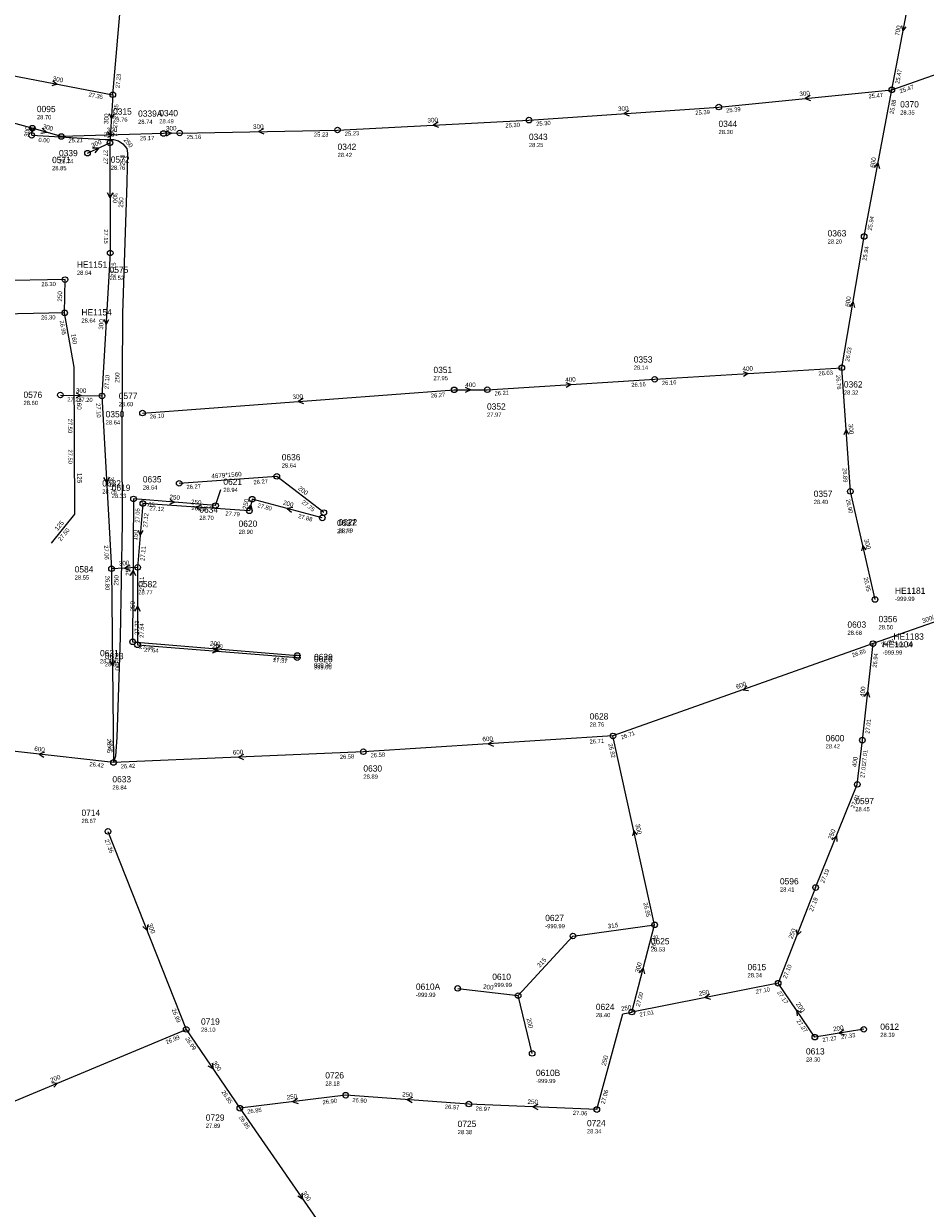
# Model space of a CAD drawing. Header units: metres. Extents: x 179992 to 198392, y 351761 to 369438.
# Tile 138 of 194: x 190824 to 191082, y 362288 to 362627. Entities that reach past the tile are written whole.
import ezdxf

# ---------------------------------------------------------------- set-up
doc = ezdxf.new("R2010")
doc.units = ezdxf.units.M

msp = doc.modelspace()

# ---------------------------------------------------------------- linework, layer by layer
at = {"layer": 'B-WE-RI-GWA-POMPPUT'}
msp.add_circle((190826.14, 362595.41), 0.8, dxfattribs=at)
at = {"layer": 'B-WE-RI-GWA-RIOOLLEIDING', "linetype": 'Continuous'}
for points in [[(191004.52, 362369.16), (190992.6, 362423.29)], [(191050.63, 362379.85), (191062.57, 362409.41)], [(191050.63, 362379.85), (191039.91, 362352.44)], [(190998.02, 362344.18), (191004.52, 362369.16)], [(191039.91, 362352.44), (190998.02, 362344.18)], [(191050.4, 362336.99), (191039.91, 362352.44)], [(190987.97, 362316.24), (190995.376, 362343.693), (190998.02, 362344.18)], [(190796.6, 362308.46), (190870.39, 362339.21)], [(191064.42, 362339.23), (191050.4, 362336.99)], [(190916.05, 362320.35), (190885.73, 362316.62)], [(190951.32, 362317.82), (190916.05, 362320.35)], [(190987.97, 362316.24), (190951.32, 362317.82)]]:
    msp.add_lwpolyline(points, dxfattribs=at)
at = {"layer": 'B-WE-RI-GWA-RIOOLLEIDING_BETON_300', "linetype": 'Continuous'}
for points in [[(190849.35, 362607.02), (190854.37, 362664.31)], [(191072.45, 362608.44), (191114.2, 362623.18)], [(190817.564, 362613.066), (190849.35, 362607.02)], [(190826.3, 362597.42), (190784.88, 362608.6)], [(190849.35, 362607.02), (190848.53, 362593.23)], [(191022.9, 362603.49), (191072.45, 362608.44)], [(190968.53, 362599.75), (191022.9, 362603.49)], [(190826.14, 362595.41), (190826.3, 362597.42)], [(190834.62, 362595.06), (190826.3, 362597.42)], [(190868.51, 362596.05), (190913.73, 362596.91)], [(190913.73, 362596.91), (190968.53, 362599.75)], [(190863.884, 362595.915), (190834.62, 362595.06)], [(190842.12, 362590.28), (190848.53, 362593.23)], [(190848.53, 362593.23), (190848.62, 362561.67)], [(190868.51, 362596.05), (190863.884, 362595.915)], [(190848.62, 362561.67), (190846.26, 362520.71)], [(191060.6, 362493.36), (191058.15, 362528.79)], [(190857.86, 362515.81), (190947.12, 362522.47)], [(190834.35, 362520.98), (190846.26, 362520.71)], [(190846.26, 362520.71), (190849, 362471.209)], [(191067.652, 362462.386), (191060.6, 362493.36)], [(190856.479, 362471.588), (190849, 362471.209)], [(190847.96, 362395.94), (190870.39, 362339.21)], [(190870.39, 362339.21), (190885.73, 362316.62)], [(190885.73, 362316.62), (190921.73, 362264.6)]]:
    msp.add_lwpolyline(points, dxfattribs=at)
at = {"layer": 'B-WE-RI-GWA-RIOOLLEIDING_BETON_400', "linetype": 'Continuous'}
for points in [[(191004.55, 362525.48), (191058.15, 362528.79)], [(190956.61, 362522.49), (191004.55, 362525.48)], [(190947.12, 362522.47), (190956.61, 362522.49)], [(191064.02, 362422.08), (191067.07, 362449.76)], [(191062.57, 362409.41), (191064.02, 362422.08)]]:
    msp.add_lwpolyline(points, dxfattribs=at)
at = {"layer": 'B-WE-RI-GWA-RIOOLLEIDING_BETON_450', "linetype": 'Continuous'}
msp.add_lwpolyline([(191103.08, 362462.39), (191067.07, 362449.76)], dxfattribs=at)
at = {"layer": 'B-WE-RI-GWA-RIOOLLEIDING_BETON_500', "linetype": 'Continuous'}
msp.add_lwpolyline([(190849, 362471.209), (190849.57, 362415.68)], dxfattribs=at)
at = {"layer": 'B-WE-RI-GWA-RIOOLLEIDING_BETON_600', "linetype": 'Continuous'}
for points in [[(191064.54, 362566.39), (191072.45, 362608.44)], [(191058.15, 362528.79), (191064.54, 362566.39)], [(191067.07, 362449.76), (190992.6, 362423.29)], [(190992.6, 362423.29), (190921.12, 362418.78)], [(190849.57, 362415.68), (190807, 362420.47)], [(190921.12, 362418.78), (190849.57, 362415.68)]]:
    msp.add_lwpolyline(points, dxfattribs=at)
at = {"layer": 'B-WE-RI-GWA-RIOOLLEIDING_BETON_700', "linetype": 'Continuous'}
msp.add_lwpolyline([(191072.45, 362608.44), (191078.81, 362641.94)], dxfattribs=at)
at = {"layer": 'B-WE-RI-GWA-RIOOLPUT_INSPECTIEPUT'}
for centre in [(190849.35, 362607.02), (191072.45, 362608.44), (191022.9, 362603.49), (190968.53, 362599.75), (190826.3, 362597.42), (190863.88, 362595.91), (190868.51, 362596.05), (190913.73, 362596.91), (190834.62, 362595.06), (190848.53, 362593.23), (190842.12, 362590.28), (191064.54, 362566.39), (190848.62, 362561.67), (191058.15, 362528.79), (191004.55, 362525.48), (190834.35, 362520.98), (190947.12, 362522.47), (190956.61, 362522.49), (190846.26, 362520.71), (190857.86, 362515.81), (191060.6, 362493.36), (190849, 362471.21), (190856.48, 362471.59), (191067.65, 362462.39), (191067.07, 362449.76), (190992.6, 362423.29), (191064.02, 362422.08), (190921.12, 362418.78), (190849.57, 362415.68), (191062.57, 362409.41), (190847.96, 362395.94), (191050.63, 362379.85), (191004.52, 362369.16), (191039.91, 362352.44), (190998.02, 362344.18), (190870.39, 362339.21), (191064.42, 362339.23), (191050.4, 362336.99), (190916.05, 362320.35), (190951.32, 362317.82), (190885.73, 362316.62), (190987.97, 362316.24)]:
    msp.add_circle(centre, 0.8, dxfattribs=at)
at = {"layer": 'B-WE-RI-GWA_STROMINGSRICHTING'}
for points in [[(191075.19, 362626.74), (191075.63, 362625.19), (191076.61, 362626.47)], [(190832.18, 362611.02), (190833.46, 362610.04), (190831.91, 362609.6)], [(191049.04, 362606.82), (191047.67, 362605.96), (191049.18, 362605.39)], [(190848.31, 362601.61), (190848.94, 362600.12), (190849.74, 362601.52)], [(190997.1, 362602.44), (190995.71, 362601.62), (190997.2, 362601)], [(190825.57, 362598.03), (190826.22, 362596.41), (190827.12, 362597.91)], [(190829.17, 362597.42), (190830.46, 362596.24), (190828.75, 362595.92)], [(190864.61, 362596.72), (190866.2, 362595.98), (190864.66, 362595.16)], [(190892.55, 362597.23), (190891.12, 362596.48), (190892.57, 362595.79)], [(190942.53, 362599.12), (190941.13, 362598.33), (190942.61, 362597.69)], [(190847.79, 362596.17), (190849.25, 362595.49), (190847.83, 362594.73)], [(190843.58, 362591.81), (190845.33, 362591.76), (190844.23, 362590.39)], [(191067.52, 362586.13), (191068.49, 362587.42), (191068.94, 362585.87)], [(190849.29, 362578.89), (190848.58, 362577.45), (190847.85, 362578.89)], [(191060.39, 362546.29), (191061.35, 362547.59), (191061.81, 362546.05)], [(190846.8, 362542.67), (190847.44, 362541.19), (190848.24, 362542.59)], [(191029.87, 362527.76), (191031.35, 362527.14), (191029.96, 362526.33)], [(190950.3, 362523.26), (190951.86, 362522.48), (190950.31, 362521.7)], [(190979.1, 362524.61), (190980.58, 362523.98), (190979.19, 362523.18)], [(190838.88, 362521.6), (190840.3, 362520.84), (190838.85, 362520.16)], [(190903.87, 362519.97), (190902.49, 362519.14), (190903.98, 362518.53)], [(191060.19, 362509.69), (191059.38, 362511.07), (191058.76, 362509.59)], [(190848.27, 362497.44), (190847.63, 362495.96), (190846.83, 362497.36)], [(191065.15, 362476.63), (191064.13, 362477.87), (191063.74, 362476.31)], [(190854.26, 362472.26), (190852.74, 362471.4), (190854.34, 362470.7)], [(190849.99, 362444.89), (190849.29, 362443.44), (190848.55, 362444.88)], [(191030.95, 362437.69), (191029.84, 362436.53), (191031.43, 362436.33)], [(191064.67, 362434.57), (191065.54, 362435.92), (191066.1, 362434.41)], [(190958.25, 362421.84), (190956.86, 362421.04), (190958.34, 362420.41)], [(190829.8, 362418.63), (190828.29, 362418.07), (190829.64, 362417.2)], [(190886.75, 362418.01), (190885.35, 362417.23), (190886.81, 362416.57)], [(190999.57, 362394.97), (190998.56, 362396.22), (190998.17, 362394.66)], [(191055.39, 362393.56), (191056.6, 362394.63), (191056.73, 362393.03)], [(190859.32, 362369.18), (190859.17, 362367.58), (190857.98, 362368.65)], [(191045.12, 362367.75), (191045.27, 362366.15), (191046.47, 362367.22)], [(191000.21, 362355.46), (191001.27, 362356.67), (191001.6, 362355.1)], [(191020.24, 362349.29), (191018.96, 362348.31), (191020.52, 362347.88)], [(191046.56, 362343.93), (191045.15, 362344.71), (191045.37, 362343.12)], [(191058.72, 362339.05), (191057.41, 362338.11), (191058.95, 362337.63)], [(190877.85, 362329.51), (190878.06, 362327.92), (190876.66, 362328.7)], [(190831.89, 362323.95), (190833.49, 362323.84), (190832.44, 362322.62)], [(190902.23, 362319.38), (190900.89, 362318.48), (190902.41, 362317.95)], [(190935.17, 362319.7), (190933.68, 362319.08), (190935.07, 362318.26)], [(190971.11, 362317.69), (190969.65, 362317.03), (190971.05, 362316.25)], [(190903.5, 362292.2), (190903.73, 362290.61), (190902.32, 362291.38)]]:
    msp.add_lwpolyline(points, dxfattribs=at)
at = {"layer": 'B-WE-RI-HWA-RIOOLLEIDING_PVC', "linetype": 'Continuous'}
msp.add_lwpolyline([(190878.791, 362489.292), (190880.306, 362493.89)], dxfattribs=at)
at = {"layer": 'B-WE-RI-HWA-RIOOLLEIDING_PVC_125', "linetype": 'Continuous'}
msp.add_lwpolyline([(190831.845, 362478.573), (190838.512, 362486.847), (190838.363, 362507.397)], dxfattribs=at)
at = {"layer": 'B-WE-RI-HWA-RIOOLLEIDING_PVC_160', "linetype": 'Continuous'}
msp.add_lwpolyline([(190838.363, 362507.397), (190838.265, 362528.966), (190835.571, 362544.517)], dxfattribs=at)
at = {"layer": 'B-WE-RI-HWA-RIOOLLEIDING_PVC_200', "linetype": 'Continuous'}
msp.add_lwpolyline([(190855.027, 362450.255), (190902.207, 362446.341)], dxfattribs=at)
at = {"layer": 'B-WE-RI-HWA-RIOOLLEIDING_PVC_250', "linetype": 'Continuous'}
for points in [[(190835.571, 362544.517), (190835.671, 362554.054)], [(190855.303, 362491.201), (190855.027, 362450.255)], [(190878.791, 362489.292), (190855.303, 362491.201)]]:
    msp.add_lwpolyline(points, dxfattribs=at)
at = {"layer": 'B-WE-RI-HWA-RIOOLPUT_INSPECTIEPUT'}
for centre in [(190835.57, 362544.52), (190868.38, 362495.67), (190855.3, 362491.2), (190878.79, 362489.29), (190855.03, 362450.26), (190902.21, 362446.34)]:
    msp.add_circle(centre, 0.8, dxfattribs=at)
at = {"layer": 'B-WE-RI-HWA_STROMINGSRICHTING'}
for points in [[(190865.67, 362491.08), (190867.05, 362490.25), (190865.55, 362489.65)], [(190854.44, 362469.29), (190855.17, 362470.73), (190855.88, 362469.28)], [(190880.11, 362448.9), (190878.62, 362448.3), (190879.99, 362447.46)]]:
    msp.add_lwpolyline(points, dxfattribs=at)
at = {"layer": 'B-WE-RI-PERSLEIDING_PVC_250', "linetype": 'Continuous'}
msp.add_lwpolyline([(190826.14, 362595.41), (190847.125, 362594.187), (190849.605, 362594.187), (190851.029, 362593.818), (190852.243, 362592.921), (190853.35, 362591.655), (190853.614, 362590.23), (190853.509, 362586.379), (190853.358, 362581.777), (190852.956, 362570.506), (190852.151, 362544.342), (190851.95, 362507.713), (190852.024, 362484.351), (190851.508, 362451.479), (190850.472, 362422.96), (190850.134, 362417.516), (190849.57, 362415.68)], dxfattribs=at)
at = {"layer": 'B-WE-RI-SWA-RIOOLLEIDING_PE_1200', "linetype": 'Continuous'}
for points in [[(190835.671, 362554.054), (190795.293, 362553.287)], [(190835.571, 362544.517), (190804.239, 362543.832)]]:
    msp.add_lwpolyline(points, dxfattribs=at)
at = {"layer": 'B-WE-RI-SWA-RIOOLLEIDING_PE_1560', "linetype": 'Continuous'}
msp.add_lwpolyline([(190896.337, 362497.655), (190868.376, 362495.667)], dxfattribs=at)
at = {"layer": 'B-WE-RI-SWA-RIOOLLEIDING_PVC_200', "linetype": 'Continuous'}
msp.add_lwpolyline([(190909.79, 362487.28), (190896.337, 362497.655)], dxfattribs=at)
at = {"layer": 'B-WE-RI-SWA-RIOOLPUT_INSPECTIEPUT'}
for centre in [(190835.67, 362554.05), (190896.34, 362497.66), (190909.79, 362487.28)]:
    msp.add_circle(centre, 0.8, dxfattribs=at)
at = {"layer": 'B-WE-RI-VWA-RIOOLLEIDING_PVC_150', "linetype": 'Continuous'}
msp.add_lwpolyline([(190857.96, 362489.9), (190856.479, 362471.588)], dxfattribs=at)
at = {"layer": 'B-WE-RI-VWA-RIOOLLEIDING_PVC_200', "linetype": 'Continuous'}
for points in [[(190909.35, 362485.77), (190889.25, 362491.12)], [(190856.416, 362449.403), (190902.175, 362445.742)], [(190948.138, 362350.95), (190965.427, 362348.884)], [(190969.46, 362332.344), (190965.427, 362348.884)]]:
    msp.add_lwpolyline(points, dxfattribs=at)
at = {"layer": 'B-WE-RI-VWA-RIOOLLEIDING_PVC_250', "linetype": 'Continuous'}
for points in [[(190888.47, 362487.79), (190857.96, 362489.9)], [(190889.25, 362491.12), (190888.47, 362487.79)], [(190856.479, 362471.588), (190856.416, 362449.403)]]:
    msp.add_lwpolyline(points, dxfattribs=at)
at = {"layer": 'B-WE-RI-VWA-RIOOLLEIDING_PVC_315', "linetype": 'Continuous'}
for points in [[(190981.142, 362365.966), (191004.52, 362369.16)], [(190965.427, 362348.884), (190981.142, 362365.966)]]:
    msp.add_lwpolyline(points, dxfattribs=at)
at = {"layer": 'B-WE-RI-VWA-RIOOLPUT_INSPECTIEPUT'}
for centre in [(190889.25, 362491.12), (190857.96, 362489.9), (190888.47, 362487.79), (190909.35, 362485.77), (190856.42, 362449.4), (190902.17, 362445.74), (190981.14, 362365.97), (190948.14, 362350.95), (190965.43, 362348.88), (190969.46, 362332.34)]:
    msp.add_circle(centre, 0.8, dxfattribs=at)
at = {"layer": 'B-WE-RI-VWA_STROMINGSRICHTING'}
for points in [[(190874.7, 362489.46), (190873.21, 362488.84), (190874.6, 362488.03)], [(190887.74, 362488.11), (190888.86, 362489.45), (190889.26, 362487.76)], [(190900.88, 362488.77), (190899.3, 362488.45), (190900.51, 362487.38)], [(190856.62, 362482.24), (190857.22, 362480.74), (190858.05, 362482.12)], [(190855.72, 362459.06), (190856.45, 362460.5), (190857.16, 362459.05)], [(190877.92, 362448.41), (190879.3, 362447.57), (190877.8, 362446.97)]]:
    msp.add_lwpolyline(points, dxfattribs=at)

# ---------------------------------------------------------------- texts
at = {"layer": 'B-WE-RI-GWA_AFM'}
for s, rotation, p in [('700', 79.25, (191074.56, 362623.8)), ('300', -10.77, (190832.07, 362611.08)), ('300', 5.7, (191046.05, 362606.59)), ('300', 3.94, (190994.1, 362602.31)), ('300', 86.6, (190848.07, 362598.61)), ('300', 2.97, (190939.52, 362599.03)), ('300', 85.45, (190825.32, 362594.91)), ('300', -15.84, (190829.17, 362597.44)), ('300', 1.67, (190847.66, 362596.25)), ('300', 1.67, (190864.62, 362596.72)), ('300', 1.09, (190889.55, 362597.22)), ('300', 24.71, (190843.58, 362591.8)), ('600', 79.35, (191067.45, 362586.02)), ('300', -89.84, (190849.36, 362579)), ('600', 80.35, (191060.31, 362546.19)), ('300', 86.7, (190846.57, 362539.67)), ('400', 3.53, (191029.73, 362527.81)), ('400', 3.57, (190978.97, 362524.68)), ('300', -1.3, (190838.77, 362521.65)), ('400', 0.12, (190950.3, 362523.25)), ('300', 4.27, (190900.86, 362519.78)), ('300', -86.04, (191060.04, 362512.68)), ('300', -86.83, (190848.31, 362497.57)), ('300', -77.17, (191064.54, 362479.58)), ('300', 2.9, (190851.13, 362472.09)), ('300/450', 19.33, (191081.38, 362455.58)), ('500', -89.41, (190850.05, 362445.01)), ('600', 19.57, (191028.1, 362436.73)), ('400', 83.71, (191064.6, 362434.43)), ('600', -6.42, (190826.82, 362419.03)), ('600', 3.61, (190955.25, 362421.72)), ('600', 2.48, (190883.75, 362417.94)), ('400', 83.47, (191062.35, 362414.28)), ('300', -77.58, (190999, 362397.92)), ('250', 68.01, (191055.29, 362393.48)), ('300', -68.43, (190859.32, 362369.29)), ('250', 68.64, (191043.98, 362365)), ('300', 75.41, (191000.12, 362355.35)), ('250', 11.15, (191017.29, 362348.77)), ('250', 10.44, (190995.03, 362344.42)), ('200', -55.82, (191044.93, 362346.44)), ('200', 9.08, (191055.74, 362338.65)), ('250', 74.9, (190990.51, 362328.67)), ('300', -55.82, (190877.83, 362329.63)), ('200', 22.62, (190831.76, 362323.97)), ('250', 7.01, (190899.25, 362319.09)), ('250', -4.1, (190932.18, 362320)), ('250', -2.47, (190968.11, 362317.87)), ('300', -55.32, (190903.49, 362292.35))]:
    msp.add_text(s, height=1.3, rotation=rotation, dxfattribs=at).set_placement(p)
at = {"layer": 'B-WE-RI-GWA_BOB'}
for s, rotation, p in [('25.47', 79.25, (191074.59, 362610.07)), ('27.23', 84.99, (190851.32, 362608.86)), ('27.35', -10.77, (190842.33, 362606.52)), ('25.47', 5.7, (191065.86, 362605.97)), ('25.47', 19.45, (191074.94, 362607.41)), ('27.35', 86.6, (190850.74, 362600.13)), ('25.39', 5.7, (191025.07, 362601.9)), ('25.88', 79.35, (191072.96, 362601.42)), ('25.39', 3.94, (191016.24, 362601.23)), ('27.27', 86.6, (190850.45, 362595.12)), ('25.23', 2.97, (190915.82, 362595.22)), ('25.30', 2.97, (190961.83, 362597.6)), ('25.30', 3.94, (190970.65, 362598.09)), ('25.21', 1.67, (190836.67, 362593.32)), ('25.17', 1.67, (190857.14, 362593.92)), ('25.16', 1.09, (190870.54, 362594.29)), ('25.23', 1.09, (190906.97, 362594.98)), ('27.27', -89.84, (190846.74, 362591.22)), ('25.94', 79.35, (191066.68, 362568.02)), ('27.15', -89.84, (190846.8, 362568.46)), ('25.94', 80.35, (191065.18, 362559.38)), ('27.15', 86.7, (190850.03, 362554.78)), ('26.03', 80.35, (191060.26, 362530.46)), ('27.10', 86.7, (190848.17, 362522.6)), ('26.16', 3.53, (191006.66, 362523.81)), ('26.03', 3.53, (191051.47, 362526.57)), ('26.76', -86.04, (191056.49, 362526.67)), ('26.21', 3.57, (190958.72, 362520.82)), ('26.16', 3.57, (190997.88, 362523.26)), ('27.25', -1.3, (190836.31, 362519.14)), ('27.20', -1.3, (190839.42, 362519.06)), ('27.10', -86.83, (190844.57, 362518.61)), ('26.27', 4.27, (190940.47, 362520.17)), ('26.10', 4.27, (190859.99, 362514.16)), ('26.89', -86.04, (191058.34, 362500.02)), ('26.90', -77.17, (191059.29, 362491.01)), ('27.06', -86.83, (190846.83, 362477.9)), ('26.80', -89.41, (190847.22, 362469.19)), ('26.95', -77.17, (191064.39, 362468.62)), ('26.91', 19.33, (191069.55, 362448.72)), ('26.85', 19.57, (191061.27, 362445.79)), ('26.94', 83.71, (191068.11, 362442.8)), ('27.01', 83.71, (191066.03, 362423.87)), ('26.71', 19.57, (190995.09, 362422.26)), ('26.45', -89.41, (190847.7, 362422.46)), ('26.71', 3.61, (190985.93, 362421.07)), ('26.92', -77.58, (190991.27, 362420.95)), ('26.58', 2.48, (190914.4, 362416.69)), ('26.58', 3.61, (190923.23, 362417.11)), ('27.01', 83.47, (191065.04, 362415.12)), ('26.42', -6.42, (190842.61, 362414.65)), ('26.42', 2.48, (190851.65, 362413.97)), ('27.01', 83.47, (191064.59, 362411.19)), ('27.01', 68.01, (191061.69, 362402.43)), ('27.36', -68.43, (190847.02, 362393.42)), ('27.19', 68.01, (191053.05, 362381.03)), ('27.19', 68.64, (191049.83, 362372.86)), ('26.95', -77.58, (191001.3, 362375.41)), ('26.95', 75.41, (191004.55, 362362.13)), ('27.10', 68.64, (191042.31, 362353.65)), ('27.00', 75.41, (191000.27, 362345.66)), ('27.10', 11.15, (191033.59, 362349.36)), ('27.17', -55.82, (191039.54, 362349.77)), ('26.99', -68.43, (190866.22, 362344.87)), ('27.01', 11.15, (191000.33, 362342.8)), ('27.27', -55.82, (191045.09, 362341.6)), ('26.99', 22.62, (190864.81, 362334.93)), ('26.99', -55.82, (190870.02, 362336.54)), ('27.27', 9.08, (191052.66, 362335.53)), ('27.33', 9.08, (191057.99, 362336.38)), ('26.85', -55.82, (190880.42, 362321.23)), ('27.06', 74.9, (190990.23, 362317.7)), ('26.90', 7.01, (190909.52, 362317.73)), ('26.90', -4.1, (190917.92, 362318.41)), ('26.85', 7.01, (190887.93, 362315.08)), ('26.97', -4.1, (190944.41, 362316.51)), ('26.97', -2.47, (190953.24, 362315.94)), ('27.06', -2.47, (190981.1, 362314.73)), ('26.85', -55.32, (190885.39, 362313.95))]:
    msp.add_text(s, height=1.2, rotation=rotation, dxfattribs=at).set_placement(p)
at = {"layer": 'B-WE-RI-GWA_PUTDEKSELNIVEAU'}
for s, p in [('28.70', (190827.62, 362599.99)), ('28.76', (190849.43, 362599.28)), ('28.74', (190856.6, 362598.67)), ('28.49', (190862.67, 362598.81)), ('28.35', (191074.85, 362601.34)), ('28.30', (191022.82, 362595.75)), ('28.25', (190968.53, 362592.01)), ('28.42', (190913.73, 362589.17)), ('28.85', (190831.97, 362585.39)), ('28.74', (190833.95, 362587.37)), ('28.76', (190848.78, 362585.5)), ('28.20', (191054.07, 362564.37)), ('28.52', (190848.45, 362553.93)), ('28.14', (190998.54, 362528.23)), ('27.95', (190941.19, 362525.23)), ('28.32', (191058.73, 362521.09)), ('28.60', (190823.79, 362518.12)), ('28.60', (190851.06, 362517.77)), ('27.97', (190956.53, 362514.75)), ('28.64', (190847.31, 362512.54)), ('28.40', (191050.09, 362489.75)), ('28.55', (190838.44, 362468.1)), ('28.77', (190856.65, 362463.85)), ('28.50', (191068.65, 362453.85)), ('28.68', (191059.75, 362452.26)), ('28.76', (190985.92, 362425.96)), ('28.42', (191053.5, 362419.72)), ('28.89', (190921.12, 362411.04)), ('28.84', (190849.24, 362407.95)), ('28.45', (191061.99, 362401.71)), ('28.67', (190840.4, 362398.35)), ('28.41', (191040.42, 362378.71)), ('28.53', (191003.44, 362361.54)), ('28.34', (191031.13, 362354.13)), ('28.40', (190987.69, 362342.72)), ('28.10', (190874.63, 362338.52)), ('28.39', (191069.16, 362337.04)), ('28.30', (191047.86, 362329.98)), ('28.18', (190910.21, 362323.11)), ('27.89', (190875.99, 362311)), ('28.38', (190948.11, 362309.19)), ('28.34', (190985.15, 362309.42))]:
    msp.add_text(s, height=1.2, dxfattribs=at).set_placement(p)
at = {"layer": 'B-WE-RI-GWA_PUTNUMMER'}
for s, p in [('0095', (190827.62, 362602.03)), ('0370', (191074.85, 362603.38)), ('0315', (190849.43, 362601.32)), ('0339A', (190856.6, 362600.71)), ('0340', (190862.67, 362600.85)), ('0344', (191022.82, 362597.79)), ('0342', (190913.73, 362591.21)), ('0343', (190968.53, 362594.05)), ('0339', (190833.95, 362589.41)), ('0571', (190831.97, 362587.43)), ('0572', (190848.78, 362587.54)), ('0363', (191054.07, 362566.41)), ('0575', (190848.45, 362555.97)), ('0353', (190998.54, 362530.27)), ('0351', (190941.19, 362527.27)), ('0576', (190823.79, 362520.16)), ('0362', (191058.73, 362523.13)), ('0577', (190851.06, 362519.81)), ('0352', (190956.53, 362516.79)), ('0350', (190847.31, 362514.58)), ('0357', (191050.09, 362491.79)), ('0584', (190838.44, 362470.14)), ('0582', (190856.65, 362465.89)), ('0356', (191068.65, 362455.89)), ('0603', (191059.75, 362454.3)), ('0628', (190985.92, 362428)), ('0600', (191053.5, 362421.76)), ('0630', (190921.12, 362413.08)), ('0633', (190849.24, 362409.99)), ('0597', (191061.99, 362403.75)), ('0714', (190840.4, 362400.39)), ('0596', (191040.42, 362380.75)), ('0625', (191003.44, 362363.58)), ('0615', (191031.13, 362356.17)), ('0624', (190987.69, 362344.76)), ('0719', (190874.63, 362340.56)), ('0612', (191069.16, 362339.08)), ('0613', (191047.86, 362332.02)), ('0726', (190910.21, 362325.15)), ('0729', (190875.99, 362313.04)), ('0725', (190948.11, 362311.23)), ('0724', (190985.15, 362311.46))]:
    msp.add_text(s, height=1.8, dxfattribs=at).set_placement(p)
at = {"layer": 'B-WE-RI-HWA_AFM'}
for s, rotation, p in [('250', 89.4, (190834.83, 362547.73)), ('160', -80.17, (190837.42, 362538.41)), ('160', -89.74, (190839.09, 362519.75)), ('125', -89.58, (190839.2, 362498.69)), ('250', -4.65, (190865.55, 362491.15)), ('125', 51.14, (190833.58, 362481.99)), ('250', 89.61, (190854.38, 362469.16)), ('200', -4.74, (190877.13, 362449.21))]:
    msp.add_text(s, height=1.3, rotation=rotation, dxfattribs=at).set_placement(p)
at = {"layer": 'B-WE-RI-HWA_BOB'}
for s, rotation, p in [('26.95', -80.17, (190834.14, 362542.24)), ('27.50', -89.74, (190836.53, 362514.19)), ('27.50', -89.58, (190836.58, 362505.38)), ('27.05', 89.61, (190857.06, 362484.39)), ('27.05', -4.65, (190857.15, 362489.24)), ('26.83', -4.65, (190871.87, 362488.05)), ('27.50', 51.14, (190834.5, 362479)), ('27.23', 89.61, (190856.84, 362452.24)), ('27.26', -4.74, (190856.87, 362448.3)), ('27.67', -4.74, (190895.28, 362445.11))]:
    msp.add_text(s, height=1.2, rotation=rotation, dxfattribs=at).set_placement(p)
at = {"layer": 'B-WE-RI-HWA_PUTDEKSELNIVEAU'}
for s, p in [('28.64', (190840.37, 362541.74)), ('28.64', (190857.96, 362493.89)), ('28.76', (190846.33, 362492.73)), ('28.70', (190874.13, 362485.19)), ('-999.99', (191073.36, 362461.97)), ('-999.99', (191069.82, 362446.6)), ('-999.99', (191072.92, 362448.84)), ('28.78', (190845.7, 362444.1)), ('999.00', (190906.99, 362442.98))]:
    msp.add_text(s, height=1.2, dxfattribs=at).set_placement(p)
at = {"layer": 'B-WE-RI-HWA_PUTNUMMER'}
for s, p in [('HE1154', (190840.37, 362543.78)), ('0632', (190846.33, 362494.77)), ('0635', (190857.96, 362495.93)), ('0634', (190874.13, 362487.23)), ('HE1181', (191073.36, 362464.01)), ('HE1104', (191069.82, 362448.64)), ('HE1183', (191072.92, 362450.88)), ('0631', (190845.7, 362446.14)), ('0629', (190906.99, 362445.02))]:
    msp.add_text(s, height=1.8, dxfattribs=at).set_placement(p)
at = {"layer": 'B-WE-RI-PERSLEIDING_AFM'}
msp.add_text('250', height=1.3, dxfattribs=at).set_placement((190846.8, 362594.97))
for rotation, p in [(-48.83, (190852.35, 362593.98)), (88.44, (190852.74, 362586.77)), (87.96, (190852.31, 362574.62)), (89.69, (190851.25, 362524.47)), (89.1, (190850.95, 362466.36)), (86.45, (190849.42, 362418.74))]:
    msp.add_text('250', height=1.3, rotation=rotation, dxfattribs=at).set_placement(p)
at = {"layer": 'B-WE-RI-PERSLEIDING_BOB'}
msp.add_text('0.00', height=1.2, rotation=-3.34, dxfattribs=at).set_placement((190828.03, 362593.5))
at = {"layer": 'B-WE-RI-SWA_AFM'}
for s, rotation, p in [('4679*1560', 4.07, (190877.63, 362497.09)), ('200', -37.64, (190902.3, 362494.02))]:
    msp.add_text(s, height=1.3, rotation=rotation, dxfattribs=at).set_placement(p)
at = {"layer": 'B-WE-RI-SWA_BOB'}
for s, rotation, p in [('26.30', 1.09, (190828.91, 362552.13)), ('26.30', 1.25, (190828.81, 362542.57)), ('26.27', 4.07, (190870.5, 362494.01)), ('26.27', 4.07, (190889.68, 362495.38)), ('27.75', -37.64, (190903.31, 362490.01))]:
    msp.add_text(s, height=1.2, rotation=rotation, dxfattribs=at).set_placement(p)
at = {"layer": 'B-WE-RI-SWA_PUTDEKSELNIVEAU'}
for s, p in [('28.64', (190839.07, 362555.41)), ('28.64', (190897.74, 362500.21)), ('28.74', (190913.57, 362481.38))]:
    msp.add_text(s, height=1.2, dxfattribs=at).set_placement(p)
at = {"layer": 'B-WE-RI-SWA_PUTNUMMER'}
for s, p in [('HE1151', (190839.07, 362557.45)), ('0636', (190897.74, 362502.25)), ('0637', (190913.57, 362483.42))]:
    msp.add_text(s, height=1.8, dxfattribs=at).set_placement(p)
at = {"layer": 'B-WE-RI-VWA_AFM'}
for s, rotation, p in [('250', -3.96, (190871.71, 362489.72)), ('250', 76.82, (190887.74, 362488.12)), ('200', -14.9, (190898, 362489.6)), ('150', 85.38, (190856.32, 362479.25)), ('250', 89.84, (190855.67, 362458.94)), ('200', -4.57, (190877.8, 362448.47)), ('315', 7.78, (190991.18, 362368.12)), ('315', 47.39, (190971.64, 362356.81)), ('200', -6.81, (190955.33, 362350.87)), ('200', -76.3, (190967.82, 362342.31))]:
    msp.add_text(s, height=1.3, rotation=rotation, dxfattribs=at).set_placement(p)
at = {"layer": 'B-WE-RI-VWA_BOB'}
for s, rotation, p in [('27.12', -3.96, (190859.83, 362487.97)), ('27.80', -14.9, (190890.72, 362488.87)), ('27.12', 85.38, (190859.21, 362482.98)), ('27.79', -3.96, (190881.56, 362486.46)), ('27.88', -14.9, (190902.32, 362485.78)), ('27.11', 85.38, (190858.43, 362473.44)), ('27.11', 89.84, (190858.26, 362464.78)), ('27.64', 89.84, (190858.22, 362451.4)), ('27.64', -4.57, (190858.27, 362447.45)), ('27.37', -4.57, (190895.25, 362444.49))]:
    msp.add_text(s, height=1.2, rotation=rotation, dxfattribs=at).set_placement(p)
at = {"layer": 'B-WE-RI-VWA_PUTDEKSELNIVEAU'}
for s, p in [('28.33', (190849.05, 362491.48)), ('28.94', (190881.02, 362493.19)), ('28.90', (190885.38, 362481.17)), ('28.79', (190913.99, 362481.59)), ('28.83', (190847.09, 362443.25)), ('999.00', (190906.96, 362442.38)), ('-999.99', (190973.2, 362368.2)), ('-999.99', (190958.03, 362351.35)), ('-999.99', (190936.16, 362348.51)), ('-999.99', (190970.54, 362323.83))]:
    msp.add_text(s, height=1.2, dxfattribs=at).set_placement(p)
at = {"layer": 'B-WE-RI-VWA_PUTNUMMER'}
for s, p in [('0619', (190849.05, 362493.52)), ('0621', (190881.02, 362495.23)), ('0620', (190885.38, 362483.21)), ('0622', (190913.99, 362483.63)), ('0623', (190847.09, 362445.29)), ('0626', (190906.96, 362444.42)), ('0627', (190973.2, 362370.24)), ('0610A', (190936.16, 362350.55)), ('0610', (190958.03, 362353.39)), ('0610B', (190970.54, 362325.87))]:
    msp.add_text(s, height=1.8, dxfattribs=at).set_placement(p)

doc.saveas('drawing.dxf')
